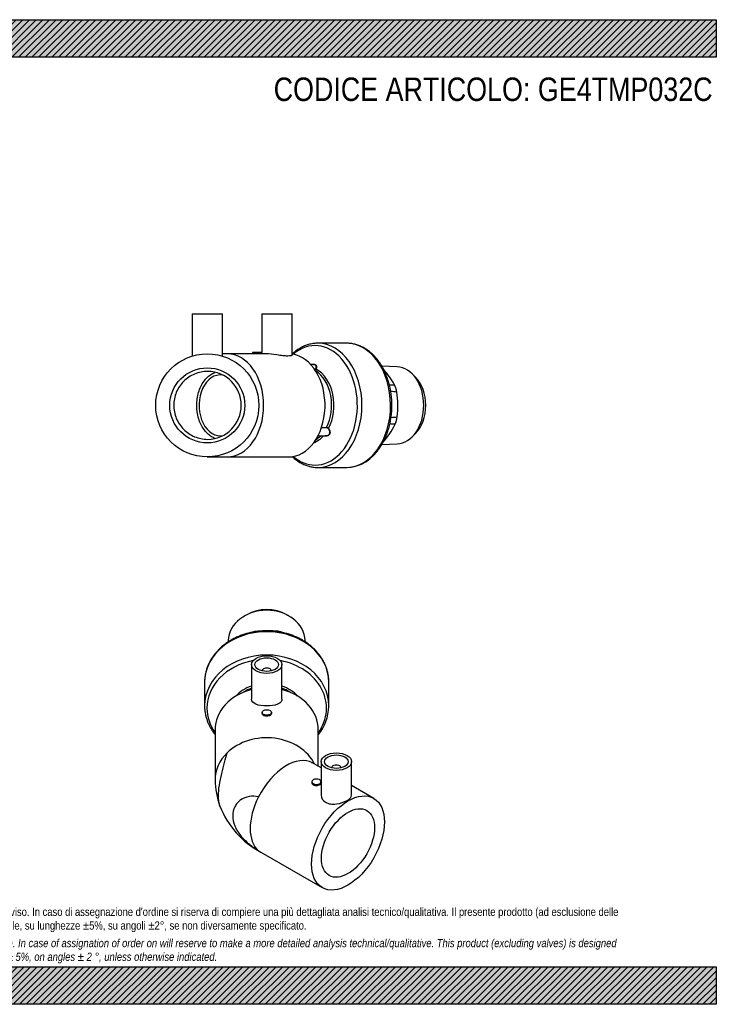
# Model space of a CAD drawing. Header units: millimetres. Extents: x 0 to 594, y 0 to 420.
# Tile 2 of 2: x 297 to 594, y 0 to 420. Entities that reach past the tile are written whole.
import ezdxf

# ---------------------------------------------------------------- set-up
doc = ezdxf.new("R2010")
doc.units = ezdxf.units.MM
doc.header["$LTSCALE"] = 2
for name, color, linetype in [('Default', 7, 'Continuous'), ('GE4P032C', 7, 'Continuous'), ('IOM032C', 7, 'Continuous'), ('PARTE_PE_032', 7, 'Continuous')]:
    doc.layers.add(name, color=color, linetype=linetype)

# ---------------------------------------------------------------- blocks, each defined once
blk = doc.blocks.new('SE1')
at = {"layer": 'GE4P032C', "color": 7, "linetype": 'Continuous'}
for p, q in [((395.82, 144.91), (395.82, 130.22)), ((408.82, 130.23), (408.82, 144.91)), ((400.32, 142.29), (400.32, 142.26)), ((404.32, 142.26), (404.32, 142.29)), ((400.32, 124.5), (400.32, 124.02)), ((404.32, 124.02), (404.32, 124.5)), ((380.32, 117.1), (380.32, 95.74)), ((424.32, 101.51), (424.32, 117.1)), ((425.52, 100.82), (421.81, 102.97)), ((425.52, 103.51), (425.52, 89.23)), ((430.02, 100.9), (430.02, 100.86)), ((434.02, 100.86), (434.02, 100.9)), ((438.52, 89.23), (438.52, 103.51)), ((421.54, 94.94), (421.54, 94.49)), ((447.97, 87.86), (438.52, 93.32)), ((399.81, 64.86), (425.97, 49.76))]:
    blk.add_line(p, q, dxfattribs=at)
for centre, radius, start, end in [((413.8, 96.03), 10.53, 40.8675, 41.9768), ((412.21, 95.77), 31.89, 180.0591, 200.6272), ((418.2, 98.73), 38.54, 201.5594, 241.4907)]:
    blk.add_arc(centre, radius, start, end, dxfattribs=at)
for centre, major_axis in [((402.32, 144.91), (-6.5, 0)), ((402.32, 144.91), (-5, 0)), ((402.32, 124.5), (2, 0)), ((432.02, 103.51), (6.5, 0)), ((432.02, 103.51), (5, 0)), ((436.97, 68.81), (-11, -19.05)), ((436.97, 68.81), (-8, -13.86))]:
    blk.add_ellipse(centre, major_axis=major_axis, ratio=0.57735, dxfattribs=at)
for centre, major_axis, ratio, start_param, end_param in [((402.32, 142.29), (-2, 0), 0.57735, 3.112863, 6.283185), ((402.32, 142.29), (-2, 0), 0.57735, 0, 0.02873), ((402.32, 117.1), (-22, 0), 0.816497, 5.01232, 6.283185), ((402.32, 117.1), (-22, 0), 0.816497, 3.141593, 4.412458), ((402.32, 95.74), (-22, 0), 0.816497, 3.522995, 5.588742), ((402.32, 95.74), (22, 0), 0.816497, 2.447149, 3.141593), ((410.81, 83.91), (11, 19.05), 0.57735, 0, 1.661751), ((410.81, 83.91), (11, 19.05), 0.57735, -0.003464, 0), ((432.02, 100.9), (2, 0), 0.57735, 0, 3.170323), ((432.02, 100.9), (2, 0), 0.57735, 6.254455, 6.283185), ((423.54, 94.94), (-2, 0), 0.57735, 3.262987, 6.283185), ((423.54, 94.94), (-2, 0), 0.57735, 0, 3.020198), ((410.81, 83.91), (-11, -19.05), 0.57735, 4.803343, 6.192231), ((410.81, 83.91), (11, 19.05), 0.57735, 3.050638, 3.141593)]:
    blk.add_ellipse(centre, major_axis=major_axis, ratio=ratio, start_param=start_param, end_param=end_param, dxfattribs=at)
for points, knots in [([(408.82, 130.22), (408.82, 129.73), (408.65, 129.28), (408, 128.53), (407.52, 128.22), (405.72, 127.49), (404.04, 127.27), (400.61, 127.27), (398.92, 127.49), (396.54, 128.45), (395.82, 129.23), (395.82, 130.22)], [0.5000834, 0.5000834, 0.5000834, 0.5000834, 0.5625, 0.5625, 0.625, 0.625, 0.75, 0.75, 0.875, 0.875, 1, 1, 1, 1]), ([(404.32, 124.02), (404.32, 123.72), (404.11, 123.44), (403.37, 123.05), (402.85, 122.94), (401.8, 122.94), (401.28, 123.05), (400.54, 123.44), (400.32, 123.72), (400.32, 124.02)], [0, 0, 0, 0, 0.125, 0.125, 0.25, 0.25, 0.375, 0.375, 0.4999402, 0.4999402, 0.4999402, 0.4999402]), ([(382.35, 84.56), (382.27, 84.77), (382.2, 85.01), (381.88, 86.22), (381.74, 87.43), (381.74, 90.23), (381.87, 91.77), (382.37, 95.06), (382.73, 96.73), (383.54, 100.04), (383.98, 101.65), (384.78, 104.63), (385.14, 106), (385.42, 107.24)], [0.3420359, 0.3420359, 0.3420359, 0.3420359, 0.375, 0.375, 0.5, 0.5, 0.625, 0.625, 0.75, 0.75, 0.875, 0.875, 1, 1, 1, 1]), ([(421.54, 94.49), (421.54, 94.17), (421.75, 93.85), (422.49, 93.42), (423.01, 93.32), (424.05, 93.36), (424.57, 93.5), (425.28, 93.9), (425.49, 94.15), (425.53, 94.4)], [0.3750744, 0.3750744, 0.3750744, 0.3750744, 0.5, 0.5, 0.625, 0.625, 0.75, 0.75, 0.8615214, 0.8615214, 0.8615214, 0.8615214]), ([(398.85, 88.51), (397.48, 88.79), (396.13, 88.85), (393.5, 88.41), (392.27, 87.93), (390.7, 86.81), (390.21, 86.37), (389.37, 85.4), (389.02, 84.87), (388.14, 83.13), (387.83, 81.8), (387.82, 79.01), (388.12, 77.57), (389.29, 74.68), (390.14, 73.3), (392.24, 70.68), (393.48, 69.48), (396.1, 67.31), (397.48, 66.36), (398.85, 65.52)], [0, 0, 0, 0, 0.125, 0.125, 0.25, 0.25, 0.3125, 0.3125, 0.375, 0.375, 0.5, 0.5, 0.625, 0.625, 0.75, 0.75, 0.875, 0.875, 1, 1, 1, 1]), ([(427.42, 86.17), (428.04, 85.82), (428.76, 85.59), (430.33, 85.37), (431.18, 85.38), (433.71, 85.69), (435.41, 86.28), (437.82, 87.67), (438.52, 88.46), (438.52, 89.23)], [0, 0, 0, 0, 0.0625, 0.0625, 0.125, 0.125, 0.25, 0.25, 0.3749566, 0.3749566, 0.3749566, 0.3749566])]:
    blk.add_open_spline(points, degree=3, knots=knots, dxfattribs=at)
blk.add_open_spline([(425.52, 89.23), (425.52, 88.05), (426.2, 86.88), (427.42, 86.17)], degree=3, dxfattribs=at)
at = {"layer": 'IOM032C', "color": 7, "linetype": 'Continuous'}
for p, q in [((393.8, 166.2), (392.84, 165.64)), ((411.81, 165.64), (410.84, 166.2)), ((385.9, 155.18), (385.88, 154.56)), ((418.77, 154.56), (418.74, 155.18))]:
    blk.add_line(p, q, dxfattribs=at)
for centre, radius, start, end in [((1057.14, 88.64), 664.24, 173.92712, 173.93713), ((402.92, 105.82), 53.46, 94.6893, 96.7552), ((402.92, 105.82), 53.46, 85.3705, 88.593), ((-245.77, 89.81), 656.67, 6.04078, 6.05718)]:
    blk.add_arc(centre, radius, start, end, dxfattribs=at)
for centre, major_axis, start_param, end_param in [((402.32, 154.69), (16.43, 0), 0.037041, 3.104552), ((402.32, 156.36), (14.75, 0), 0.955317, 2.186276), ((402.32, 144.93), (-18.04, 0), -1.249783, -1.200614), ((402.32, 144.93), (18.04, 0), 1.211639, 1.295218)]:
    blk.add_ellipse(centre, major_axis=major_axis, ratio=0.816497, start_param=start_param, end_param=end_param, dxfattribs=at)
at = {"layer": 'PARTE_PE_032', "color": 7, "linetype": 'Continuous'}
for p, q in [((375.82, 137.31), (375.82, 127.34)), ((428.82, 127.34), (428.82, 137.31))]:
    blk.add_line(p, q, dxfattribs=at)
blk.add_arc((408.59, 127.71), 20.23, 321.2124, 358.1842, dxfattribs=at)
for centre, major_axis, start_param, end_param in [((402.32, 137.31), (-26.5, 0), 3.141593, 6.283185), ((402.32, 127.34), (-26.5, 0), 3.141593, 6.283185), ((402.32, 126.34), (-25.49, 0), 4.941518, 6.283185), ((402.32, 126.34), (-25.49, 0), 2.612028, 4.48326), ((402.32, 123.38), (16.5, 0), 1.975602, 2.496378), ((402.32, 122.88), (16, 0), 1.989143, 2.236218), ((402.32, 123.38), (-16.5, 0), 3.786807, 4.307583), ((402.32, 122.88), (-16, 0), 4.046967, 4.294043), ((402.32, 127.34), (-26.5, 0), 0, 0.011978), ((402.32, 126.34), (-25.49, 0), 0, 0.529565), ((402.32, 127.34), (-26.5, 0), 3.129426, 3.141593)]:
    blk.add_ellipse(centre, major_axis=major_axis, ratio=0.816497, start_param=start_param, end_param=end_param, dxfattribs=at)
for points, knots in [([(428.81, 137.04), (428.81, 137.43), (428.82, 138.24), (428.69, 139.65), (428.44, 141.16), (428.05, 142.66), (427.54, 144.14), (426.91, 145.58), (426.16, 146.98), (425.29, 148.33), (424.31, 149.63), (423.23, 150.88), (422.04, 152.05), (420.75, 153.16), (419.38, 154.18), (417.92, 155.13), (416.39, 155.99), (414.78, 156.76), (413.12, 157.43), (411.4, 158.01), (409.64, 158.48), (407.85, 158.85), (406.02, 159.12), (404.18, 159.28), (402.33, 159.33), (400.48, 159.28), (398.64, 159.12), (396.81, 158.85), (395.02, 158.48), (393.25, 158.01), (391.53, 157.43), (389.86, 156.76), (388.26, 155.99), (386.72, 155.13), (385.26, 154.18), (383.88, 153.15), (382.59, 152.04), (381.39, 150.85), (380.3, 149.6), (379.32, 148.29), (378.46, 146.93), (377.7, 145.52), (377.08, 144.07), (376.57, 142.58), (376.19, 141.07), (375.94, 139.56), (375.82, 138.18), (375.83, 137.4), (375.84, 137.04)], [0, 0, 0, 0, 0.015253, 0.037015, 0.058777, 0.08055, 0.102347, 0.124175, 0.146042, 0.16795, 0.189902, 0.211897, 0.233931, 0.256001, 0.278102, 0.300229, 0.322377, 0.344542, 0.366719, 0.388907, 0.411101, 0.433301, 0.455505, 0.477713, 0.499923, 0.522136, 0.544351, 0.566569, 0.588788, 0.611009, 0.633231, 0.655452, 0.67767, 0.699883, 0.722086, 0.744276, 0.766447, 0.788595, 0.810712, 0.832793, 0.854834, 0.87683, 0.898778, 0.92068, 0.942538, 0.964357, 0.986147, 1, 1, 1, 1]), ([(375.84, 127.07), (375.84, 126.87), (375.83, 126.22), (375.96, 124.98), (376.21, 123.47), (376.6, 121.97), (377.11, 120.49), (377.75, 119.05), (378.5, 117.65), (379.35, 116.32), (379.99, 115.47), (380.32, 115.07)], [0, 0, 0, 0, 0.0106066, 0.0397626, 0.068919, 0.0980915, 0.1272947, 0.1565405, 0.1858375, 0.2151911, 0.243327, 0.243327, 0.243327, 0.243327])]:
    blk.add_open_spline(points, degree=3, knots=knots, dxfattribs=at)
blk = doc.blocks.new('SE3')
at = {"layer": 'GE4P032C', "color": 7, "linetype": 'Continuous'}
for p, q in [((370.48, 294.49), (383.48, 294.49)), ((370.48, 294.49), (370.48, 276.51)), ((383.48, 276.51), (383.48, 294.49)), ((400.18, 294.49), (413.18, 294.49)), ((400.18, 294.49), (400.18, 277.99)), ((413.18, 277), (413.18, 294.49)), ((385.46, 277.49), (383.46, 277.49)), ((396.8, 277.49), (385.46, 277.49)), ((400.19, 277.99), (396.19, 277.99)), ((396.19, 277.99), (396.19, 277.49)), ((400.19, 277.44), (400.19, 277.99)), ((402.09, 277.49), (400.19, 277.49)), ((376.98, 233.49), (385.46, 233.49)), ((385.46, 233.49), (411.63, 233.49))]:
    blk.add_line(p, q, dxfattribs=at)
for radius in [22, 16]:
    blk.add_circle((376.98, 255.49), radius, dxfattribs=at)
blk.add_arc((376.98, 255.49), 14.5, 270.5484, 89.4516, dxfattribs=at)
for centre, start_param, end_param in [((385.46, 255.49), 0.000007, 3.141554), ((411.63, 255.49), 0, 3.041773)]:
    blk.add_ellipse(centre, major_axis=(0, -22), ratio=0.707107, start_param=start_param, end_param=end_param, dxfattribs=at)
for points, knots in [([(399.61, 277.4), (399.23, 277.4), (398.71, 277.42), (397.67, 277.47), (397.15, 277.49), (396.78, 277.49), (396.78, 277.49), (396.78, 277.49)], [0, 0, 0, 0, 0.125, 0.125, 0.25, 0.25, 0.2500878, 0.2500878, 0.2500878, 0.2500878]), ([(413.18, 277), (413.18, 277), (413.18, 277), (413.18, 276.88), (413.01, 276.75), (412.36, 276.56), (411.88, 276.51), (410.67, 276.51), (409.94, 276.56), (408.38, 276.75), (407.53, 276.87), (404.98, 277.26), (403.29, 277.49), (402.08, 277.49), (402.08, 277.49), (402.08, 277.49)], [0.3749566, 0.3749566, 0.3749566, 0.3749566, 0.375, 0.375, 0.4375, 0.4375, 0.5, 0.5, 0.5625, 0.5625, 0.625, 0.625, 0.75, 0.75, 0.7500463, 0.7500463, 0.7500463, 0.7500463]), ([(377.12, 269.99), (376.16, 269.98), (375.23, 269.88), (373.38, 269.5), (372.46, 269.22), (370.71, 268.49), (369.88, 268.04), (368.31, 266.99), (367.57, 266.38), (365.57, 264.38), (364.49, 262.77), (363.05, 259.29), (362.67, 257.39), (362.66, 254.56), (362.76, 253.6), (363.13, 251.74), (363.4, 250.84), (364.12, 249.09), (364.58, 248.25), (365.62, 246.68), (366.22, 245.95), (368.24, 243.92), (369.83, 242.86), (373.33, 241.39), (375.21, 241.01), (377.12, 240.99)], [0, 0, 0, 0, 0.0625, 0.0625, 0.125, 0.125, 0.1875, 0.1875, 0.25, 0.25, 0.375, 0.375, 0.5, 0.5, 0.5625, 0.5625, 0.625, 0.625, 0.6875, 0.6875, 0.75, 0.75, 0.875, 0.875, 1, 1, 1, 1]), ([(380.37, 241.41), (379.84, 241.59), (379.32, 241.83), (378.21, 242.49), (377.62, 242.93), (376.51, 243.99), (375.98, 244.6), (374.57, 246.6), (373.81, 248.21), (372.78, 251.69), (372.51, 253.59), (372.51, 256.42), (372.58, 257.38), (372.84, 259.23), (373.03, 260.13), (373.55, 261.88), (373.87, 262.73), (374.61, 264.3), (375.03, 265.03), (376.46, 267.05), (377.58, 268.12), (379.32, 269.15), (379.84, 269.39), (380.37, 269.57)], [0.074551, 0.074551, 0.074551, 0.074551, 0.125, 0.125, 0.1875, 0.1875, 0.25, 0.25, 0.375, 0.375, 0.5, 0.5, 0.5625, 0.5625, 0.625, 0.625, 0.6875, 0.6875, 0.75, 0.75, 0.875, 0.875, 0.9259249, 0.9259249, 0.9259249, 0.9259249])]:
    blk.add_open_spline(points, degree=3, knots=knots, dxfattribs=at)
blk.add_open_spline([(400.19, 277.44), (400.19, 277.42), (399.98, 277.4), (399.61, 277.4)], degree=3, dxfattribs=at)
at = {"layer": 'IOM032C', "color": 7, "linetype": 'Continuous'}
for p, q in [((457.96, 271.91), (451.42, 272.15)), ((465.73, 267.54), (464.37, 268.9)), ((464.37, 242.07), (465.73, 243.44)), ((451.43, 238.82), (457.96, 239.07))]:
    blk.add_line(p, q, dxfattribs=at)
for centre, radius, start, end in [((422.12, 244.27), 40.08, 29.9713, 41.2966), ((389.8, 1531.14), 1268.62, 272.92958, 273.02934), ((371.82, -731.83), 996.73, 85.0505, 85.20062), ((414.69, 255.19), 43.54, 353.9256, 7.9153), ((373, 1235.61), 988.69, 274.77665, 274.93096), ((421.54, 265.86), 40.07, 319.3223, 332.5849), ((388.83, -968.91), 1218.24, 86.78691, 86.8953)]:
    blk.add_arc(centre, radius, start, end, dxfattribs=at)
for centre, major_axis, start_param, end_param in [((457.66, 255.49), (0, -16.43), 0.026189, 3.115404), ((459.71, 255.49), (0, 14.75), 3.757072, 5.667706), ((445.71, 255.49), (0, 18.04), 5.033403, 5.222209), ((445.71, 255.49), (0, -18.04), 1.106412, 1.295218)]:
    blk.add_ellipse(centre, major_axis=major_axis, ratio=0.707107, start_param=start_param, end_param=end_param, dxfattribs=at)
at = {"layer": 'PARTE_PE_032', "color": 7, "linetype": 'Continuous'}
for p, q in [((436.38, 281.99), (424.17, 281.99)), ((422.45, 272.91), (421.13, 272.91)), ((427.83, 245.91), (425.63, 245.91)), ((425.67, 246.04), (427.83, 246.04)), ((424.19, 242.52), (427.7, 242.52)), ((424.17, 228.99), (436.38, 228.99))]:
    blk.add_line(p, q, dxfattribs=at)
for centre, radius, start, end in [((422.7, 271.17), 0.652, 290.3796, 341.8773), ((422.73, 271.15), 0.742, 290.8594, 342.5159), ((427.75, 244.8), 1.24, 42.2235, 86.6708), ((427.78, 244.85), 1.06, 41.494, 87.3387), ((435.63, 246.37), 17.39, 272.5801, 329.1157)]:
    blk.add_arc(centre, radius, start, end, dxfattribs=at)
for centre, major_axis, ratio, start_param, end_param in [((422.94, 255.49), (0, -25.49), 0.707107, 0, 3.685066), ((424.17, 255.49), (0, 26.5), 0.707107, 0, 0.001048), ((424.17, 255.49), (0, 26.5), 0.707107, 3.143517, 6.283185), ((436.38, 255.49), (0, -26.5), 0.707107, 0.001925, 3.141593), ((382.64, 255.49), (0, -13), 0.707107, 3.044932, 6.283185), ((418.7, 255.49), (0, 16), 0.707107, 4.0804, 5.871668), ((423.39, 270.97), (0.0943, -0.0333), 0.3479, 3.9956, 5.376724), ((419.31, 255.49), (0, 16.5), 0.707107, 4.072367, 5.921445), ((427.88, 245.98), (0, 0.1), 0.707107, 0.938807, 2.336904), ((428.64, 245.6), (0.0758, 0.0652), 0.008335, 1.10913, 2.490254), ((382.64, 255.49), (0, -13), 0.707107, 0, 0.096661), ((419.31, 255.49), (0, 16.5), 0.707107, 3.405237, 3.808584), ((418.7, 255.49), (0, 16), 0.707107, 3.553109, 3.76748), ((422.94, 255.49), (0, -25.49), 0.707107, 5.739712, 6.283185), ((424.17, 255.49), (0, 26.5), 0.707107, 3.141593, 3.143517), ((436.38, 255.49), (0, -26.5), 0.707107, 0, 0.001925)]:
    blk.add_ellipse(centre, major_axis=major_axis, ratio=ratio, start_param=start_param, end_param=end_param, dxfattribs=at)
for points, knots in [([(424.15, 281.99), (424.14, 281.99), (423.86, 282), (423.24, 281.96), (422.36, 281.88), (421.48, 281.74), (420.61, 281.55), (419.74, 281.3), (418.88, 281), (418.04, 280.64), (417.2, 280.23), (416.38, 279.77), (415.58, 279.26), (414.79, 278.7), (414.02, 278.09), (413.5, 277.62), (413.23, 277.37), (413.21, 277.35)], [0, 0, 0, 0, 0.0002086, 0.0144191, 0.0286274, 0.0428416, 0.0570711, 0.0713245, 0.0856092, 0.099931, 0.1142943, 0.1287017, 0.1431541, 0.1576506, 0.1721894, 0.1867672, 0.1882678, 0.1882678, 0.1882678, 0.1882678]), ([(450.56, 237.44), (450.68, 237.62), (450.96, 238.05), (451.46, 238.86), (451.99, 239.82), (452.5, 240.82), (452.97, 241.85), (453.41, 242.9), (453.81, 243.99), (454.17, 245.1), (454.5, 246.22), (454.79, 247.37), (455.04, 248.54), (455.25, 249.71), (455.42, 250.9), (455.55, 252.1), (455.64, 253.31), (455.69, 254.52), (455.71, 255.73), (455.68, 256.95), (455.61, 258.15), (455.5, 259.36), (455.35, 260.55), (455.17, 261.74), (454.94, 262.91), (454.67, 264.07), (454.37, 265.21), (454.03, 266.33), (453.65, 267.43), (453.23, 268.51), (452.78, 269.55), (452.3, 270.57), (451.78, 271.56), (451.22, 272.51), (450.64, 273.43), (450.02, 274.31), (449.37, 275.15), (448.7, 275.95), (448, 276.71), (447.27, 277.42), (446.52, 278.09), (445.75, 278.7), (444.95, 279.27), (444.14, 279.79), (443.31, 280.25), (442.47, 280.66), (441.62, 281.01), (440.75, 281.32), (439.88, 281.56), (439, 281.76), (438.12, 281.89), (437.22, 281.97), (436.68, 281.98), (436.35, 281.99)], [0, 0, 0, 0, 0.0107, 0.030583, 0.05047, 0.070364, 0.090264, 0.110165, 0.130065, 0.149964, 0.169861, 0.189754, 0.209645, 0.229532, 0.249417, 0.2693, 0.289181, 0.309061, 0.328941, 0.348822, 0.368704, 0.388588, 0.408475, 0.428366, 0.448261, 0.468162, 0.488067, 0.507979, 0.527895, 0.547818, 0.567745, 0.587676, 0.607609, 0.627542, 0.647472, 0.667394, 0.687306, 0.707202, 0.727076, 0.746922, 0.766733, 0.786503, 0.806225, 0.825893, 0.845503, 0.86505, 0.884533, 0.903952, 0.923311, 0.942615, 0.961871, 0.981089, 1, 1, 1, 1]), ([(422.18, 272.92), (422.43, 272.98), (422.68, 272.98), (423.22, 272.79), (423.45, 272.5), (423.64, 271.78), (423.59, 271.35), (423.44, 270.92)], [0.3388938, 0.3388938, 0.3388938, 0.3388938, 0.5, 0.5, 0.75, 0.75, 1, 1, 1, 1]), ([(423.26, 272.52), (423.15, 272.68), (423, 272.79), (422.71, 272.89), (422.59, 272.91), (422.46, 272.91)], [0.3576434, 0.3576434, 0.3576434, 0.3576434, 0.5, 0.5, 0.5882982, 0.5882982, 0.5882982, 0.5882982]), ([(423.32, 270.97), (423.47, 271.37), (423.52, 271.78), (423.4, 272.28), (423.34, 272.41), (423.26, 272.52)], [0, 0, 0, 0, 0.25, 0.25, 0.3576434, 0.3576434, 0.3576434, 0.3576434]), ([(428.67, 245.63), (428.99, 245.27), (429.21, 244.83), (429.36, 243.91), (429.28, 243.45), (428.81, 242.76), (428.43, 242.54), (427.77, 242.44), (427.52, 242.46), (427.27, 242.51)], [0, 0, 0, 0, 0.25, 0.25, 0.5, 0.5, 0.75, 0.75, 0.891268, 0.891268, 0.891268, 0.891268]), ([(428.97, 243.14), (429.19, 243.47), (429.26, 243.91), (429.1, 244.79), (428.89, 245.2), (428.58, 245.55)], [0.5021896, 0.5021896, 0.5021896, 0.5021896, 0.75, 0.75, 1, 1, 1, 1]), ([(427.7, 242.52), (427.79, 242.52), (427.87, 242.53), (428.36, 242.59), (428.73, 242.81), (428.96, 243.14), (428.96, 243.14), (428.97, 243.14)], [0.1995723, 0.1995723, 0.1995723, 0.1995723, 0.25, 0.25, 0.5, 0.5, 0.5021896, 0.5021896, 0.5021896, 0.5021896]), ([(413.23, 233.61), (413.38, 233.47), (413.78, 233.1), (414.45, 232.54), (415.23, 231.96), (416.04, 231.42), (416.86, 230.93), (417.69, 230.5), (418.54, 230.12), (419.4, 229.79), (420.27, 229.52), (421.15, 229.3), (422.03, 229.14), (422.91, 229.04), (423.66, 228.99), (424.06, 228.99), (424.21, 229)], [0.8111685, 0.8111685, 0.8111685, 0.8111685, 0.8203051, 0.8349684, 0.8495983, 0.8641902, 0.87874, 0.8932446, 0.9077021, 0.9221121, 0.9364761, 0.9507971, 0.9650802, 0.979332, 0.9935604, 1, 1, 1, 1])]:
    blk.add_open_spline(points, degree=3, knots=knots, dxfattribs=at)

msp = doc.modelspace()

# ---------------------------------------------------------------- hatches: boundary and pattern name
at = {"layer": 'Default', "linetype": 'Continuous'}
h = msp.add_hatch(dxfattribs=at)
h.set_pattern_fill('LINE', scale=0.62992, angle=45, style=0)
h.paths.add_polyline_path([(594, 404), (594, 420), (0, 420), (0, 404)])
for points in [[(594, 404), (594, 420), (0, 420), (0, 404)], [(594, 0), (594, 16), (0, 16), (0, 0)]]:
    msp.add_hatch(color=7, dxfattribs=at).paths.add_polyline_path(points)
h = msp.add_hatch(dxfattribs=at)
h.set_pattern_fill('LINE', scale=0.62992, angle=45, style=0)
h.paths.add_polyline_path([(594, 0), (594, 16), (0, 16), (0, 0)])

# ---------------------------------------------------------------- linework, layer by layer
at = {"layer": 'Default', "color": 7, "linetype": 'Continuous'}
for p, q in [((0, 420), (594, 420)), ((594, 420), (594, 404)), ((594, 404), (0, 404)), ((0, 16), (594, 16)), ((594, 16), (594, 0)), ((594, 0), (0, 0))]:
    msp.add_line(p, q, dxfattribs=at)

# ---------------------------------------------------------------- block references
at = {"layer": 'Default'}
for name in ['SE3', 'SE1']:
    msp.add_blockref(name, (0, 0), dxfattribs=at)

# ---------------------------------------------------------------- texts
at = {"layer": 'Default', "attachment_point": 1}
for s, insert, char_height, width in [('{\\fArial Narrow|b0||i0||c0|p34;\\C7;\\H10.;\\W1.;CODICE ARTICOLO: GE4TMP032C}', (405.284, 395.321), 10, 188.06225), ("{\\fArial Narrow|b0||i0||c0|p34;\\C7;\\H3.5;\\W1.;PLASTITALIA si riserva il diritto di revisionare la presente specifica, mantenendo la conformità alle prescrizioni del prodotto, senza alcun preavviso. In caso di assegnazione d'ordine si riserva di compiere una più dettagliata analisi tecnico/qualitativa. Il presente prodotto (ad esclusione delle \\P}{\\fArial Narrow|b0||i0||c0|p34;\\C7;\\H3.5;\\W1.;valvole) è progettato per applicazioni non previste dalla direttiva 2014/68/EU. Tolleranza su diametri e spessori come da normative se applicabile, su lunghezze ±5%, su angoli ±2°, se non diversamente specificato.\\P}{\\fArial Narrow|b0||i0||c0|p34;\\C7;\\H1.;\\W1.;   \\P}{\\fArial Narrow|b0||i1||c0|p34;\\C7;\\H3.5;\\W1.;PLASTITALIA on reserves the right to revise this specification, maintaining the conformity to the requirements of the product, without any notice. In case of assignation of order on will reserve to make a more detailed analysis technical/qualitative. This product (excluding valves) is designed \\P}{\\fArial Narrow|b0||i1||c0|p34;\\C7;\\H3.5;\\W1.;for applications not covered by Directive 2014/68 / EU. The tolerance on diameters and thicknesses as the standards if applicable, on lengths ± 5%, on angles ± 2 °, unless otherwise indicated.\\P}", (40, 41.205), 3.5, 514)]:
    msp.add_mtext(s, dxfattribs=dict(at, insert=insert, char_height=char_height, width=width))

doc.saveas('drawing.dxf')
